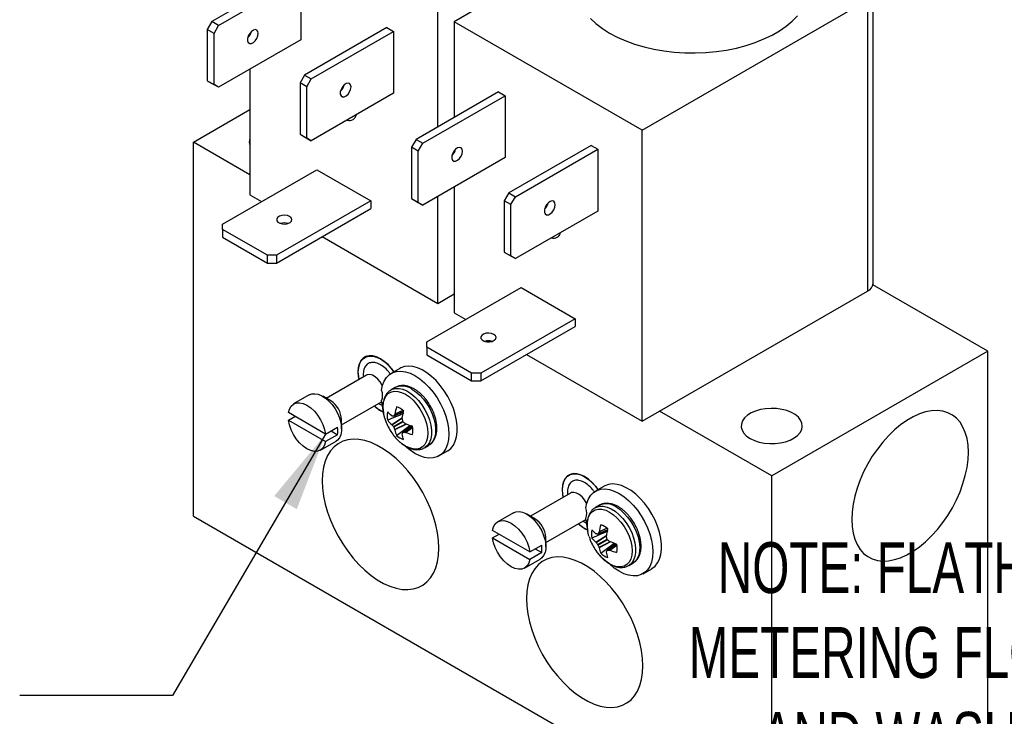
# Model space of a CAD drawing. Header units: inches. Extents: x 0.5 to 23, y 0.5 to 16.5.
# Tile 15 of 18: x 17.8 to 21, y 11.9 to 14.2. Entities that reach past the tile are written whole.
import ezdxf

# ---------------------------------------------------------------- set-up
doc = ezdxf.new("R2010")
doc.units = ezdxf.units.IN
doc.header["$LTSCALE"] = 2
doc.header["$MEASUREMENT"] = 0
doc.linetypes.add('SLD-Solid', pattern=[0])
doc.layers.add('TEXT', color=140, linetype='SLD-Solid', lineweight=25)
doc.styles.add('SLDTEXTSTYLE0', font='TXT', dxfattribs={"width": 0.7})
doc.dimstyles.new('SLDDIMSTYLE6', dxfattribs={"dimtxt": 0.18, "dimasz": 0.26, "dimexe": 0, "dimexo": 0.0625, "dimgap": 0, "dimtad": 0, "dimtih": 1, "dimtoh": 1, "dimdec": 0, "dimrnd": 1e-09, "dimzin": 0, "dimdsep": 46, "dimtxsty": 'Standard', "dimsah": 1, "dimcen": 0.09, "dimadec": 0, "dimazin": 0, "dimtfac": 0.26, "dimtdec": 0, "dimtofl": 0, "dimtmove": 0, "dimatfit": 3, "dimfxl": 0, "dimfrac": 2, "dimtolj": 1, "dimtzin": 0, "dimarcsym": 0})

msp = doc.modelspace()

# ---------------------------------------------------------------- linework, layer by layer
for p, q in [((19.5723, 14.4495), (19.1765, 14.2209)), ((18.6532, 14.3769), (18.3839, 14.2214)), ((18.4059, 14.2088), (18.6751, 14.3642)), ((18.6751, 14.3642), (18.6751, 14.1617)), ((20.5474, 13.3636), (20.5474, 14.3165)), ((19.7916, 13.8658), (20.5299, 14.292)), ((20.5299, 14.292), (20.5299, 13.3391)), ((19.1234, 13.8768), (19.1234, 14.2516)), ((18.3839, 14.2214), (18.3689, 14.1954)), ((18.4059, 14.2088), (18.3839, 14.2214)), ((19.1765, 14.2209), (19.1765, 13.9074)), ((19.7916, 13.8658), (19.1765, 14.2209)), ((18.3909, 14.1828), (18.3689, 14.1954)), ((18.3689, 14.1954), (18.3689, 14.0276)), ((18.3909, 14.1828), (18.4059, 14.2088)), ((18.3909, 14.0149), (18.3909, 14.1828)), ((18.5082, 14.1835), (18.5082, 14.177)), ((18.9565, 14.2017), (18.6873, 14.0463)), ((18.7092, 14.0336), (18.9785, 14.1891)), ((18.9565, 14.2017), (18.9785, 14.1891)), ((18.9785, 14.1891), (18.9785, 13.9866)), ((18.6751, 14.1617), (18.4059, 14.0063)), ((18.5082, 14.0654), (18.5082, 13.6538)), ((18.3689, 14.0276), (18.3909, 14.0149)), ((18.3689, 14.0276), (18.3839, 14.0189)), ((18.4059, 14.0063), (18.3839, 14.0189)), ((18.6873, 14.0463), (18.6723, 14.0203)), ((18.6942, 14.0077), (18.6723, 14.0203)), ((18.6723, 14.0203), (18.6723, 13.8525)), ((18.6873, 14.0463), (18.7092, 14.0336)), ((18.6942, 14.0077), (18.7092, 14.0336)), ((18.4059, 14.0063), (18.3909, 14.0149)), ((18.6942, 13.8398), (18.6942, 14.0077)), ((18.9785, 13.9866), (18.7092, 13.8311)), ((18.8092, 14.0049), (18.8125, 14.0034)), ((19.3214, 13.9911), (19.0522, 13.8357)), ((19.3214, 13.9911), (19.3433, 13.9785)), ((19.0741, 13.823), (19.3433, 13.9785)), ((19.3433, 13.9785), (19.3433, 13.7759)), ((18.3232, 13.8266), (18.5082, 13.9335)), ((19.7916, 12.9129), (19.7916, 13.8658)), ((18.5082, 13.7198), (18.3232, 13.8266)), ((18.3232, 12.6018), (18.3232, 13.8266)), ((18.6723, 13.8525), (18.6942, 13.8398)), ((18.6723, 13.8525), (18.6873, 13.8438)), ((18.6873, 13.8438), (18.7092, 13.8311)), ((18.7092, 13.8311), (18.6942, 13.8398)), ((19.0522, 13.8357), (19.0372, 13.8097)), ((19.0522, 13.8357), (19.0741, 13.823)), ((19.0591, 13.797), (19.0372, 13.8097)), ((19.0372, 13.8097), (19.0372, 13.6418)), ((19.0591, 13.797), (19.0741, 13.823)), ((19.0591, 13.6292), (19.0591, 13.797)), ((19.1765, 13.7978), (19.1765, 13.7912)), ((19.6248, 13.816), (19.3555, 13.6605)), ((19.3774, 13.6479), (19.6467, 13.8033)), ((19.6248, 13.816), (19.6467, 13.8033)), ((19.6467, 13.8033), (19.6467, 13.6008)), ((19.3433, 13.7759), (19.0741, 13.6205)), ((18.4186, 13.558), (18.7274, 13.7363)), ((18.7274, 13.7363), (18.9042, 13.6342)), ((19.1765, 13.6796), (19.1765, 13.268)), ((18.5082, 13.6538), (18.5464, 13.6318)), ((18.9042, 13.6342), (18.5954, 13.4559)), ((18.9042, 13.6342), (18.9042, 13.6089)), ((19.0372, 13.6418), (19.0591, 13.6292)), ((19.0372, 13.6418), (19.0522, 13.6332)), ((19.0522, 13.6332), (19.0741, 13.6205)), ((19.1234, 13.2987), (19.1234, 13.649)), ((19.3555, 13.6605), (19.3405, 13.6346)), ((19.3624, 13.6219), (19.3405, 13.6346)), ((19.3405, 13.6346), (19.3405, 13.4667)), ((19.3555, 13.6605), (19.3774, 13.6479)), ((19.3624, 13.6219), (19.3774, 13.6479)), ((18.5954, 13.4306), (18.9042, 13.6089)), ((19.0741, 13.6205), (19.0591, 13.6292)), ((19.3624, 13.4541), (19.3624, 13.6219)), ((19.6467, 13.6008), (19.3774, 13.4454)), ((19.4775, 13.6191), (19.4807, 13.6177)), ((18.4186, 13.5407), (18.4186, 13.558)), ((18.5654, 13.4559), (18.4186, 13.5407)), ((18.4186, 13.5407), (18.4186, 13.5154)), ((18.4186, 13.5154), (18.5654, 13.4306)), ((18.7451, 13.5171), (19.1234, 13.2987)), ((18.5654, 13.4306), (18.5654, 13.4559)), ((18.5954, 13.4559), (18.5654, 13.4559)), ((18.5954, 13.4559), (18.5954, 13.4306)), ((19.3405, 13.4667), (19.3624, 13.4541)), ((19.3405, 13.4667), (19.3555, 13.458)), ((19.3555, 13.458), (19.3774, 13.4454)), ((19.3774, 13.4454), (19.3624, 13.4541)), ((18.5654, 13.4306), (18.5954, 13.4306)), ((19.0868, 13.1722), (19.3957, 13.3505)), ((19.3957, 13.3505), (19.5724, 13.2485)), ((20.9232, 13.1421), (20.547, 13.3593)), ((19.1234, 13.2987), (19.1765, 13.3293)), ((19.7916, 12.9129), (20.5299, 13.3391)), ((19.1765, 13.268), (19.2146, 13.246)), ((19.5724, 13.2485), (19.2636, 13.0702)), ((19.5724, 13.2485), (19.5724, 13.2232)), ((19.2636, 13.0449), (19.5724, 13.2232)), ((19.0868, 13.1549), (19.0868, 13.1722)), ((19.2336, 13.0702), (19.0868, 13.1549)), ((19.0868, 13.1549), (19.0868, 13.1296)), ((18.8912, 13.1256), (18.884, 13.1214)), ((19.0868, 13.1296), (19.2336, 13.0449)), ((19.4133, 13.1313), (19.7916, 12.9129)), ((20.9232, 13.1421), (20.2161, 12.7339)), ((20.9232, 11.9173), (20.9232, 13.1421)), ((18.999, 13.0857), (18.9707, 13.0693)), ((18.8893, 13.0633), (18.7583, 12.9876)), ((18.879, 13.0649), (18.8798, 13.0578)), ((19.2336, 13.0449), (19.2336, 13.0702)), ((19.2636, 13.0702), (19.2336, 13.0702)), ((19.2636, 13.0702), (19.2636, 13.0449)), ((18.9837, 13.0232), (18.9705, 13.0155)), ((19.2336, 13.0449), (19.2636, 13.0449)), ((18.7026, 12.9988), (18.6514, 12.9692)), ((18.7729, 12.9791), (18.7464, 12.9944)), ((18.8083, 12.901), (18.9393, 12.9767)), ((18.9294, 12.9709), (18.9419, 12.9641)), ((18.7561, 12.8705), (18.6342, 12.9408)), ((18.6342, 12.9164), (18.6554, 12.9286)), ((18.9723, 12.9022), (19.0076, 12.9253)), ((18.9731, 12.9013), (19.0073, 12.9238)), ((18.9787, 12.929), (19.0109, 12.9429)), ((19.011, 12.9434), (18.9794, 12.9297)), ((19.0094, 12.9477), (18.9824, 12.9351)), ((19.0088, 12.9483), (18.9827, 12.9362)), ((20.2161, 12.7339), (19.8488, 12.9459)), ((18.6342, 12.9164), (18.7561, 12.846)), ((18.7561, 12.8705), (18.795, 12.8929)), ((18.8083, 12.8873), (18.8083, 12.9179)), ((18.9781, 12.895), (19.0088, 12.9127)), ((19.0101, 12.9104), (18.9794, 12.8927)), ((19.0189, 12.9036), (18.9824, 12.8853)), ((19.0204, 12.9031), (18.9827, 12.8841)), ((18.988, 12.866), (19.032, 12.8991)), ((19.0373, 12.8972), (19.0092, 12.8762)), ((19.0101, 12.8765), (19.0377, 12.897)), ((19.0163, 12.8764), (19.0408, 12.8935)), ((19.0174, 12.8761), (19.0409, 12.8926)), ((18.795, 12.8684), (18.7561, 12.846)), ((18.7737, 12.8807), (18.795, 12.8684)), ((18.7389, 12.8176), (18.7901, 12.8472)), ((19.08, 12.8259), (19.0791, 12.8254)), ((19.08, 12.8259), (19.0932, 12.8335)), ((19.1267, 12.7991), (19.1549, 12.8155)), ((19.5594, 12.7398), (19.5523, 12.7357)), ((20.2161, 11.5091), (20.2161, 12.7339)), ((19.6672, 12.6999), (19.6389, 12.6836)), ((19.5575, 12.6775), (19.4265, 12.6018)), ((19.5472, 12.6791), (19.548, 12.672)), ((19.652, 12.6374), (19.6387, 12.6298)), ((18.3232, 12.6018), (20.2161, 11.5091)), ((19.3709, 12.613), (19.3196, 12.5834)), ((19.4411, 12.5934), (19.4146, 12.6087)), ((19.4765, 12.5152), (19.6075, 12.5909)), ((19.5976, 12.5852), (19.6101, 12.5784)), ((19.4243, 12.4847), (19.3024, 12.5551)), ((19.3024, 12.5306), (19.3236, 12.5428)), ((19.6405, 12.5164), (19.6758, 12.5396)), ((19.6413, 12.5156), (19.6755, 12.538)), ((19.6469, 12.5433), (19.6791, 12.5572)), ((19.6792, 12.5576), (19.6476, 12.544)), ((19.6777, 12.562), (19.6506, 12.5494)), ((19.677, 12.5626), (19.6509, 12.5504)), ((19.3024, 12.5306), (19.4243, 12.4602)), ((19.4243, 12.4847), (19.4632, 12.5072)), ((19.4765, 12.5015), (19.4765, 12.5321)), ((19.6463, 12.5093), (19.677, 12.527)), ((19.6783, 12.5247), (19.6476, 12.5069)), ((19.6871, 12.5179), (19.6506, 12.4995)), ((19.6886, 12.5173), (19.6509, 12.4984)), ((19.6562, 12.4802), (19.7002, 12.5134)), ((19.7055, 12.5114), (19.6774, 12.4905)), ((19.6783, 12.4907), (19.7059, 12.5113)), ((19.6845, 12.4906), (19.709, 12.5077)), ((19.6856, 12.4904), (19.7091, 12.5069)), ((19.4632, 12.4827), (19.4243, 12.4602)), ((19.442, 12.4949), (19.4632, 12.4827)), ((19.4071, 12.4319), (19.4583, 12.4615)), ((19.7482, 12.4401), (19.7473, 12.4396)), ((19.7482, 12.4401), (19.7614, 12.4478)), ((19.7949, 12.4134), (19.8232, 12.4297))]:
    msp.add_line(p, q)
at = {"flags": 128}
for points in [[(19.6225, 14.2314), (19.6408, 14.2145), (19.6618, 14.1986), (19.6851, 14.1839), (19.7106, 14.1705), (19.7381, 14.1584), (19.7673, 14.1478), (19.7981, 14.1387), (19.8301, 14.1313), (19.8632, 14.1256), (19.8971, 14.1216), (19.9314, 14.1193), (19.9659, 14.1189), (20.0004, 14.1202), (20.0345, 14.1233), (20.068, 14.1282), (20.1006, 14.1348), (20.1321, 14.1431), (20.1621, 14.1529), (20.1905, 14.1643), (20.2171, 14.177), (20.2415, 14.1911), (20.2636, 14.2064), (20.2833, 14.2228), (20.3003, 14.2402)], [(18.5358, 14.1825), (18.5346, 14.1892), (18.5312, 14.1936), (18.526, 14.1952), (18.5198, 14.1936), (18.5133, 14.1892), (18.5075, 14.1825), (18.5031, 14.1744), (18.5008, 14.1661), (18.5008, 14.1585), (18.5031, 14.1529), (18.5075, 14.1499), (18.5133, 14.1499), (18.5198, 14.1529), (18.526, 14.1586), (18.5312, 14.1661), (18.5346, 14.1745), (18.5358, 14.1825)], [(18.8392, 14.0074), (18.838, 14.0141), (18.8345, 14.0185), (18.8294, 14.02), (18.8231, 14.0185), (18.8166, 14.0141), (18.8108, 14.0074), (18.8065, 13.9993), (18.8041, 13.9909), (18.8041, 13.9834), (18.8065, 13.9778), (18.8108, 13.9748), (18.8166, 13.9748), (18.8231, 13.9778), (18.8294, 13.9835), (18.8345, 13.991), (18.838, 13.9994), (18.8392, 14.0074)], [(19.204, 13.7968), (19.2028, 13.8035), (19.1994, 13.8079), (19.1942, 13.8094), (19.188, 13.8078), (19.1815, 13.8034), (19.1757, 13.7967), (19.1713, 13.7886), (19.169, 13.7803), (19.169, 13.7728), (19.1713, 13.7672), (19.1757, 13.7641), (19.1815, 13.7642), (19.188, 13.7672), (19.1942, 13.7729), (19.1994, 13.7804), (19.2028, 13.7887), (19.204, 13.7968)], [(19.5074, 13.6217), (19.5062, 13.6283), (19.5028, 13.6328), (19.4976, 13.6343), (19.4913, 13.6327), (19.4849, 13.6283), (19.479, 13.6216), (19.4747, 13.6135), (19.4723, 13.6052), (19.4723, 13.5977), (19.4747, 13.592), (19.479, 13.589), (19.4849, 13.589), (19.4913, 13.5921), (19.4976, 13.5977), (19.5028, 13.6052), (19.5062, 13.6136), (19.5074, 13.6217)], [(18.6383, 13.5828), (18.6308, 13.5858), (18.6218, 13.587), (18.6127, 13.5863), (18.6047, 13.5837), (18.5988, 13.5796), (18.5959, 13.5746), (18.5963, 13.5693), (18.6, 13.5644), (18.6065, 13.5607), (18.6149, 13.5586), (18.6241, 13.5583), (18.6328, 13.56), (18.6399, 13.5634), (18.6444, 13.568), (18.6456, 13.5733), (18.6435, 13.5784), (18.6383, 13.5828)], [(19.3066, 13.1971), (19.299, 13.2), (19.29, 13.2013), (19.2809, 13.2005), (19.2729, 13.1979), (19.267, 13.1939), (19.2641, 13.1888), (19.2645, 13.1835), (19.2683, 13.1787), (19.2748, 13.1749), (19.2832, 13.1728), (19.2923, 13.1726), (19.301, 13.1742), (19.3081, 13.1776), (19.3126, 13.1823), (19.3139, 13.1875), (19.3118, 13.1927), (19.3066, 13.1971)], [(18.9797, 13.0746), (18.9718, 13.0851), (18.9602, 13.098), (18.9479, 13.1088), (18.9351, 13.1174), (18.9224, 13.1233), (18.9101, 13.1266), (18.8985, 13.1269), (18.8881, 13.1245), (18.8791, 13.1192), (18.8718, 13.1113), (18.8664, 13.1011), (18.8631, 13.0887), (18.862, 13.0747), (18.8631, 13.0593), (18.8649, 13.0492)], [(18.8655, 13.0495), (18.8638, 13.059), (18.8627, 13.0742), (18.8638, 13.0882), (18.8671, 13.1004), (18.8724, 13.1106), (18.8796, 13.1184), (18.8886, 13.1236), (18.8989, 13.126), (18.9104, 13.1256), (18.9226, 13.1224), (18.9352, 13.1165), (18.9478, 13.108), (18.9601, 13.0972), (18.9716, 13.0845), (18.9792, 13.0743)], [(19.1549, 12.8155), (19.1559, 12.816), (19.1659, 12.8239), (19.1742, 12.8342), (19.1805, 12.8469), (19.1848, 12.8616), (19.187, 12.8781), (19.187, 12.896), (19.1848, 12.915), (19.1805, 12.9346), (19.1742, 12.9546), (19.1659, 12.9745), (19.1559, 12.994), (19.1443, 13.0126), (19.1314, 13.0299), (19.1174, 13.0457), (19.1026, 13.0596), (19.0873, 13.0714), (19.0718, 13.0808), (19.0564, 13.0876), (19.0415, 13.0917), (19.0272, 13.093), (19.0139, 13.0915), (19.0018, 13.0872), (18.999, 13.0857)], [(18.9422, 13.029), (18.9416, 13.0302), (18.9349, 13.0412), (18.9269, 13.0508), (18.9181, 13.0584), (18.909, 13.0634), (18.9002, 13.0655), (18.8924, 13.0647), (18.8893, 13.0633)], [(18.9394, 13.0144), (18.9426, 13.0304), (18.948, 13.0444), (18.9555, 13.0562), (18.9648, 13.0654), (18.9759, 13.072), (18.9885, 13.0757), (19.0023, 13.0766), (19.0171, 13.0745), (19.0325, 13.0696), (19.0482, 13.0619), (19.0639, 13.0516), (19.0794, 13.0389), (19.0942, 13.024), (19.1081, 13.0073), (19.1207, 12.9891), (19.1319, 12.9698), (19.1414, 12.9497), (19.149, 12.9294), (19.1545, 12.9091), (19.1579, 12.8894), (19.159, 12.8706), (19.1579, 12.853), (19.1545, 12.8372), (19.149, 12.8233), (19.1414, 12.8117), (19.1319, 12.8026), (19.1207, 12.7962), (19.1081, 12.7926), (19.0942, 12.7919), (19.0794, 12.7942), (19.0639, 12.7993), (19.0482, 12.8071), (19.0325, 12.8176), (19.0175, 12.83)], [(18.9698, 13.0151), (18.9741, 13.0174), (18.9847, 13.0203), (18.9964, 13.0203), (19.0089, 13.0175), (19.022, 13.0119), (19.0351, 13.0037), (19.0479, 12.9931), (19.0601, 12.9804), (19.0713, 12.966), (19.0811, 12.9503), (19.0894, 12.9337), (19.0958, 12.9168), (19.1002, 12.9), (19.1024, 12.8838), (19.1024, 12.8686), (19.1002, 12.8549), (19.0958, 12.8432), (19.0894, 12.8336), (19.0811, 12.8266), (19.08, 12.8259)], [(19.0385, 13.0178), (19.0516, 13.0089), (19.0643, 12.9978), (19.0762, 12.9846), (19.0871, 12.9698), (19.0966, 12.9539), (19.1044, 12.9372), (19.1103, 12.9202), (19.1142, 12.9035), (19.1158, 12.8875), (19.1153, 12.8727), (19.1125, 12.8594), (19.1076, 12.8482), (19.1007, 12.8392), (19.0932, 12.8335)], [(18.7026, 12.9988), (18.7105, 13.0019), (18.7207, 13.0028), (18.7318, 13.0009), (18.7434, 12.9961), (18.7552, 12.9886), (18.7666, 12.9788), (18.7773, 12.967), (18.7869, 12.9536), (18.795, 12.9391), (18.8014, 12.924), (18.8057, 12.9089), (18.808, 12.8942), (18.808, 12.8807), (18.8057, 12.8686), (18.8014, 12.8585), (18.795, 12.8508), (18.7901, 12.8472)], [(18.9497, 12.9216), (18.9482, 12.9269), (18.9448, 12.9431), (18.9437, 12.9585), (18.9448, 12.9726), (18.9482, 12.9849), (18.9536, 12.9952), (18.9609, 13.0031), (18.97, 13.0083), (18.9805, 13.0107), (18.9921, 13.0103), (19.0044, 13.007), (19.0172, 13.0009)], [(19.0172, 13.0009), (19.03, 12.9923), (19.0423, 12.9813), (19.0539, 12.9683), (19.0644, 12.9538), (19.0735, 12.9381), (19.0808, 12.9217), (19.0862, 12.9052), (19.0896, 12.889), (19.0907, 12.8736), (19.0896, 12.8596), (19.0862, 12.8472), (19.0808, 12.8369), (19.0735, 12.829), (19.0644, 12.8238), (19.0539, 12.8214), (19.0423, 12.8218), (19.03, 12.8251), (19.0172, 12.8312), (19.0044, 12.8399), (18.9921, 12.8508), (18.9886, 12.8544)], [(18.6342, 12.9408), (18.6375, 12.9527), (18.6431, 12.9621), (18.6508, 12.9688), (18.6602, 12.9726), (18.671, 12.9731), (18.6828, 12.9705), (18.6951, 12.9649), (18.7074, 12.9563), (18.7192, 12.9453), (18.73, 12.9323), (18.7395, 12.9176), (18.7471, 12.902), (18.7528, 12.8861), (18.7561, 12.8705)], [(18.9432, 12.9579), (18.9426, 12.9605), (18.9394, 12.9802)], [(20.1454, 12.8563), (20.1592, 12.8497), (20.1747, 12.8446), (20.1917, 12.8412), (20.2094, 12.8396), (20.2273, 12.8398), (20.2449, 12.8419), (20.2615, 12.8457), (20.2767, 12.8512), (20.2899, 12.8582), (20.3008, 12.8664), (20.3089, 12.8757), (20.3141, 12.8856), (20.3161, 12.8959), (20.3149, 12.9062), (20.3105, 12.9162), (20.3031, 12.9256), (20.2929, 12.9342), (20.2802, 12.9415), (20.2655, 12.9474), (20.2491, 12.9516), (20.2317, 12.9542), (20.2139, 12.9549), (20.196, 12.9537), (20.1789, 12.9507), (20.1629, 12.946), (20.1486, 12.9398), (20.1365, 12.9321), (20.127, 12.9234), (20.1203, 12.9138), (20.1167, 12.9036), (20.1163, 12.8933), (20.1191, 12.8831), (20.1251, 12.8733), (20.1339, 12.8643), (20.1454, 12.8563)], [(19.0092, 12.9422), (19.0095, 12.9399), (19.01, 12.9373)], [(20.8595, 12.8113), (20.8584, 12.8345), (20.855, 12.8561), (20.8495, 12.8759), (20.8418, 12.8937), (20.8322, 12.9092), (20.8206, 12.9222), (20.8072, 12.9327), (20.7922, 12.9404), (20.7757, 12.9454), (20.758, 12.9475), (20.7393, 12.9467), (20.7197, 12.943), (20.6995, 12.9364), (20.679, 12.9272), (20.6583, 12.9152), (20.6378, 12.9008), (20.6176, 12.884), (20.598, 12.8651), (20.5793, 12.8443), (20.5616, 12.8217), (20.5451, 12.7978), (20.5301, 12.7727), (20.5167, 12.7468), (20.5051, 12.7204), (20.4955, 12.6937), (20.4878, 12.6671), (20.4823, 12.641), (20.4789, 12.6155), (20.4778, 12.591), (20.4789, 12.5678), (20.4823, 12.5462), (20.4878, 12.5264), (20.4955, 12.5087), (20.5051, 12.4932), (20.5167, 12.4801), (20.5301, 12.4697), (20.5451, 12.4619), (20.5616, 12.457), (20.5793, 12.4549), (20.598, 12.4557), (20.6176, 12.4594), (20.6378, 12.4659), (20.6583, 12.4752), (20.679, 12.4871), (20.6995, 12.5015), (20.7197, 12.5183), (20.7393, 12.5372), (20.758, 12.5581), (20.7757, 12.5806), (20.7922, 12.6045), (20.8072, 12.6296), (20.8206, 12.6555), (20.8322, 12.682), (20.8418, 12.7086), (20.8495, 12.7352), (20.855, 12.7614), (20.8584, 12.7869), (20.8595, 12.8113)], [(18.7561, 12.846), (18.7528, 12.8342), (18.7471, 12.8247), (18.7395, 12.818), (18.73, 12.8143), (18.7192, 12.8137), (18.7074, 12.8163), (18.6951, 12.822), (18.6828, 12.8305), (18.671, 12.8415), (18.6602, 12.8546), (18.6508, 12.8692), (18.6431, 12.8848), (18.6375, 12.9007), (18.6342, 12.9164)], [(19.032, 12.8991), (19.034, 12.8974), (19.0358, 12.896)], [(19.1264, 12.4974), (19.1252, 12.5219), (19.1219, 12.5474), (19.1164, 12.5736), (19.1087, 12.6001), (19.099, 12.6268), (19.0874, 12.6533), (19.0741, 12.6792), (19.0591, 12.7042), (19.0426, 12.7282), (19.0249, 12.7507), (19.0062, 12.7715), (18.9866, 12.7905), (18.9664, 12.8072), (18.9459, 12.8217), (18.9252, 12.8336), (18.9047, 12.8429), (18.8845, 12.8494), (18.8649, 12.8531), (18.8461, 12.8539), (18.8284, 12.8518), (18.812, 12.8469), (18.797, 12.8391), (18.7836, 12.8287), (18.772, 12.8156), (18.7623, 12.8001), (18.7547, 12.7824), (18.7492, 12.7626), (18.7458, 12.7409), (18.7447, 12.7178), (18.7458, 12.6933), (18.7492, 12.6678), (18.7547, 12.6416), (18.7623, 12.6151), (18.772, 12.5884), (18.7836, 12.5619), (18.797, 12.536), (18.812, 12.511), (18.8284, 12.487), (18.8461, 12.4645), (18.8649, 12.4437), (18.8845, 12.4247), (18.9047, 12.408), (18.9252, 12.3935), (18.9459, 12.3816), (18.9664, 12.3723), (18.9866, 12.3658), (19.0062, 12.3621), (19.0249, 12.3613), (19.0426, 12.3634), (19.0591, 12.3683), (19.0741, 12.3761), (19.0874, 12.3865), (19.099, 12.3996), (19.1087, 12.4151), (19.1164, 12.4328), (19.1219, 12.4526), (19.1252, 12.4743), (19.1264, 12.4974)], [(19.6479, 12.6888), (19.64, 12.6994), (19.6284, 12.7122), (19.6161, 12.7231), (19.6033, 12.7316), (19.5906, 12.7376), (19.5783, 12.7408), (19.5667, 12.7412), (19.5563, 12.7387), (19.5473, 12.7335), (19.54, 12.7256), (19.5346, 12.7153), (19.5313, 12.703), (19.5302, 12.6889), (19.5313, 12.6736), (19.5332, 12.6634)], [(19.5337, 12.6638), (19.532, 12.6733), (19.5309, 12.6885), (19.532, 12.7024), (19.5353, 12.7147), (19.5406, 12.7248), (19.5479, 12.7326), (19.5568, 12.7378), (19.5671, 12.7403), (19.5786, 12.7399), (19.5908, 12.7367), (19.6034, 12.7307), (19.616, 12.7223), (19.6283, 12.7115), (19.6398, 12.6987), (19.6474, 12.6885)], [(19.8232, 12.4297), (19.8241, 12.4303), (19.8341, 12.4381), (19.8424, 12.4485), (19.8487, 12.4612), (19.853, 12.4759), (19.8552, 12.4923), (19.8552, 12.5102), (19.853, 12.5292), (19.8487, 12.5489), (19.8424, 12.5689), (19.8341, 12.5888), (19.8241, 12.6082), (19.8125, 12.6268), (19.7996, 12.6442), (19.7856, 12.66), (19.7708, 12.6739), (19.7556, 12.6856), (19.7401, 12.695), (19.7247, 12.7018), (19.7097, 12.7059), (19.6954, 12.7072), (19.6821, 12.7057), (19.67, 12.7014), (19.6672, 12.6999)], [(19.6104, 12.6432), (19.6098, 12.6444), (19.6032, 12.6555), (19.5951, 12.6651), (19.5863, 12.6726), (19.5772, 12.6776), (19.5685, 12.6798), (19.5606, 12.6789), (19.5575, 12.6775)], [(19.6076, 12.6287), (19.6108, 12.6446), (19.6162, 12.6586), (19.6237, 12.6704), (19.633, 12.6797), (19.6441, 12.6862), (19.6567, 12.69), (19.6705, 12.6908), (19.6853, 12.6888), (19.7007, 12.6838), (19.7164, 12.6761), (19.7322, 12.6658), (19.7476, 12.6531), (19.7624, 12.6382), (19.7763, 12.6215), (19.7889, 12.6034), (19.8001, 12.584), (19.8096, 12.564), (19.8172, 12.5436), (19.8227, 12.5234), (19.8261, 12.5036), (19.8272, 12.4848), (19.8261, 12.4673), (19.8227, 12.4514), (19.8172, 12.4375), (19.8096, 12.4259), (19.8001, 12.4168), (19.7889, 12.4104), (19.7763, 12.4068), (19.7624, 12.4062), (19.7476, 12.4084), (19.7322, 12.4135), (19.7164, 12.4214), (19.7007, 12.4318), (19.6858, 12.4443)], [(19.638, 12.6294), (19.6423, 12.6316), (19.6529, 12.6345), (19.6646, 12.6346), (19.6772, 12.6318), (19.6902, 12.6262), (19.7033, 12.618), (19.7161, 12.6074), (19.7283, 12.5947), (19.7395, 12.5803), (19.7494, 12.5646), (19.7576, 12.548), (19.764, 12.5311), (19.7684, 12.5142), (19.7706, 12.498), (19.7706, 12.4828), (19.7684, 12.4692), (19.764, 12.4574), (19.7576, 12.4479), (19.7494, 12.4408), (19.7482, 12.4401)], [(19.7067, 12.632), (19.7198, 12.6232), (19.7325, 12.612), (19.7445, 12.5989), (19.7553, 12.5841), (19.7648, 12.5681), (19.7726, 12.5514), (19.7785, 12.5345), (19.7824, 12.5177), (19.7841, 12.5017), (19.7835, 12.4869), (19.7807, 12.4737), (19.7758, 12.4624), (19.769, 12.4535), (19.7614, 12.4478)], [(19.3709, 12.613), (19.3787, 12.6162), (19.3889, 12.6171), (19.4, 12.6151), (19.4117, 12.6103), (19.4234, 12.6029), (19.4348, 12.5931), (19.4455, 12.5813), (19.4551, 12.5679), (19.4632, 12.5533), (19.4696, 12.5382), (19.474, 12.5231), (19.4762, 12.5085), (19.4762, 12.4949), (19.474, 12.4829), (19.4696, 12.4728), (19.4632, 12.465), (19.4583, 12.4615)], [(19.6179, 12.5359), (19.6164, 12.5411), (19.6131, 12.5573), (19.6119, 12.5727), (19.6131, 12.5868), (19.6164, 12.5992), (19.6218, 12.6095), (19.6291, 12.6173), (19.6382, 12.6226), (19.6487, 12.625), (19.6603, 12.6245), (19.6727, 12.6212), (19.6854, 12.6152)], [(19.6854, 12.6152), (19.6982, 12.6065), (19.7105, 12.5955), (19.7221, 12.5826), (19.7326, 12.568), (19.7417, 12.5524), (19.749, 12.536), (19.7545, 12.5195), (19.7578, 12.5033), (19.7589, 12.4879), (19.7578, 12.4738), (19.7545, 12.4614), (19.749, 12.4512), (19.7417, 12.4433), (19.7326, 12.438), (19.7221, 12.4356), (19.7105, 12.4361), (19.6982, 12.4394), (19.6854, 12.4455), (19.6727, 12.4541), (19.6603, 12.4651), (19.6568, 12.4687)], [(19.3024, 12.5551), (19.3057, 12.5669), (19.3113, 12.5764), (19.319, 12.5831), (19.3284, 12.5868), (19.3393, 12.5874), (19.3511, 12.5848), (19.3633, 12.5791), (19.3756, 12.5706), (19.3874, 12.5596), (19.3982, 12.5465), (19.4077, 12.5319), (19.4154, 12.5163), (19.421, 12.5004), (19.4243, 12.4847)], [(19.6114, 12.5721), (19.6108, 12.5748), (19.6076, 12.5945)], [(19.6774, 12.5565), (19.6777, 12.5542), (19.6782, 12.5516)], [(19.4243, 12.4602), (19.421, 12.4484), (19.4154, 12.439), (19.4077, 12.4322), (19.3982, 12.4285), (19.3874, 12.4279), (19.3756, 12.4305), (19.3633, 12.4362), (19.3511, 12.4447), (19.3393, 12.4557), (19.3284, 12.4688), (19.319, 12.4834), (19.3113, 12.499), (19.3057, 12.515), (19.3024, 12.5306)], [(19.7002, 12.5134), (19.7022, 12.5117), (19.704, 12.5103)], [(19.7946, 12.1117), (19.7935, 12.1362), (19.7901, 12.1616), (19.7846, 12.1878), (19.7769, 12.2144), (19.7673, 12.2411), (19.7557, 12.2675), (19.7423, 12.2934), (19.7273, 12.3185), (19.7108, 12.3424), (19.6931, 12.3649), (19.6744, 12.3858), (19.6548, 12.4047), (19.6346, 12.4215), (19.6141, 12.4359), (19.5934, 12.4478), (19.5729, 12.4571), (19.5527, 12.4636), (19.5331, 12.4673), (19.5144, 12.4681), (19.4967, 12.4661), (19.4802, 12.4611), (19.4652, 12.4534), (19.4518, 12.4429), (19.4402, 12.4298), (19.4306, 12.4143), (19.4229, 12.3966), (19.4174, 12.3768), (19.414, 12.3552), (19.4129, 12.332), (19.414, 12.3075), (19.4174, 12.2821), (19.4229, 12.2559), (19.4306, 12.2293), (19.4402, 12.2026), (19.4518, 12.1762), (19.4652, 12.1503), (19.4802, 12.1252), (19.4967, 12.1013), (19.5144, 12.0788), (19.5331, 12.0579), (19.5527, 12.039), (19.5729, 12.0222), (19.5934, 12.0078), (19.6141, 11.9958), (19.6346, 11.9866), (19.6548, 11.9801), (19.6744, 11.9764), (19.6931, 11.9756), (19.7108, 11.9776), (19.7273, 11.9826), (19.7423, 11.9903), (19.7557, 12.0008), (19.7673, 12.0138), (19.7769, 12.0293), (19.7846, 12.0471), (19.7901, 12.0669), (19.7935, 12.0885), (19.7946, 12.1117)]]:
    msp.add_lwpolyline(points, dxfattribs=at)
for centre, radius, start, end in [((18.4733, 14.1982), 0.0409, 312.8992, 347.1061), ((18.7767, 14.0231), 0.0409, 312.8992, 347.1061), ((18.834, 13.9211), 0.0233, 251.8299, 348.1647), ((18.5402, 13.8266), 0.0342, 159.3171, 200.6829), ((19.1415, 13.8124), 0.0409, 312.8992, 347.1061), ((19.4449, 13.6373), 0.0409, 312.8992, 347.1061), ((18.6207, 13.5209), 0.0409, 72.9148, 107.0852), ((19.5023, 13.5354), 0.0233, 251.8146, 347.8982), ((20.5174, 13.3666), 0.0302, 294.3747, 354.3052), ((19.2889, 13.1351), 0.0409, 72.9148, 107.0852), ((19.0064, 12.9728), 0.0552, 54.4834, 114.2062), ((18.8965, 12.9973), 0.0461, 338.2442, 21.7558), ((18.7324, 12.9149), 0.0759, 2.2473, 57.7474), ((18.99, 13.0426), 0.1097, 226.8192, 245.7323), ((18.9894, 13.0422), 0.1084, 227.0505, 245.7322), ((18.9728, 12.906), 0.0556, 45.9443, 74.0611), ((19.0132, 12.9294), 0.0557, 165.9439, 194.0561), ((18.7137, 12.8807), 0.0822, 351.4309, 8.5691), ((18.9862, 12.8826), 0.0557, 345.9439, 14.0561), ((19.0267, 12.906), 0.0556, 225.9443, 254.0611), ((19.6746, 12.587), 0.0552, 54.4834, 114.2062), ((19.5648, 12.6116), 0.0461, 338.2442, 21.7558), ((19.4006, 12.5292), 0.0759, 2.2473, 57.7474), ((19.6582, 12.6568), 0.1097, 226.8192, 245.7323), ((19.6576, 12.6565), 0.1084, 227.0505, 245.7322), ((19.641, 12.5202), 0.0556, 45.9443, 74.0611), ((19.6815, 12.5436), 0.0557, 165.9439, 194.0561), ((19.3819, 12.4949), 0.0822, 351.4309, 8.5691), ((19.6545, 12.4969), 0.0557, 345.9439, 14.0561), ((19.6949, 12.5202), 0.0556, 225.9443, 254.0611)]:
    msp.add_arc(centre, radius, start, end)
for points, knots in [([(18.9677, 13.0665), (18.9657, 13.0695), (18.9592, 13.0791), (18.9456, 13.0915), (18.9289, 13.1019), (18.9129, 13.1061), (18.8988, 13.1043), (18.8877, 13.0963), (18.8803, 13.083), (18.8794, 13.0708), (18.879, 13.0649)], [0, 0, 0, 0, 0.062861, 0.199202, 0.335543, 0.466135, 0.596726, 0.733067, 0.869409, 1, 1, 1, 1]), ([(18.8899, 13.0636), (18.8899, 13.0637), (18.89, 13.0639), (18.8896, 13.0635), (18.8893, 13.0633)], [0, 0, 0, 0, 0.143166, 1, 1, 1, 1]), ([(19.0985, 12.963), (19.0955, 12.968), (19.0911, 12.975), (19.0839, 12.9846), (19.0774, 12.9924), (19.0693, 13.0008), (19.0604, 13.0086), (19.0509, 13.0155), (19.0408, 13.0214), (19.0304, 13.0258), (19.0198, 13.0287), (19.0092, 13.0299), (18.9987, 13.029), (18.9898, 13.0266), (18.9851, 13.0237), (18.9833, 13.0226)], [0, 0, 0, 0, 0.104461, 0.146953, 0.216989, 0.288937, 0.365404, 0.444442, 0.525404, 0.60785, 0.69138, 0.775772, 0.861097, 0.948182, 1, 1, 1, 1]), ([(18.9698, 13.0147), (18.9685, 13.0141), (18.9637, 13.0115), (18.9574, 13.0048), (18.951, 12.9951), (18.9466, 12.9841), (18.9441, 12.972), (18.9434, 12.9591), (18.944, 12.9477), (18.9453, 12.9406), (18.9458, 12.9381)], [0, 0, 0, 0, 0.055544, 0.208123, 0.349967, 0.494563, 0.639692, 0.782977, 0.922382, 1, 1, 1, 1]), ([(19.0929, 12.8337), (19.0945, 12.8346), (19.0997, 12.8373), (19.1064, 12.8442), (19.1128, 12.8539), (19.1171, 12.865), (19.1197, 12.8771), (19.1204, 12.89), (19.1195, 12.9031), (19.1172, 12.9164), (19.1139, 12.9286), (19.11, 12.9394), (19.1053, 12.9506), (19.1011, 12.9583), (19.0985, 12.963)], [0, 0, 0, 0, 0.046497, 0.145065, 0.236699, 0.330111, 0.423867, 0.516432, 0.606491, 0.692631, 0.779616, 0.843047, 0.903882, 1, 1, 1, 1]), ([(18.9501, 12.9214), (18.9513, 12.9172), (18.9547, 12.9059), (18.9632, 12.8887), (18.9746, 12.8703), (18.984, 12.8597), (18.9885, 12.8547)], [0, 0, 0, 0, 0.168543, 0.45293, 0.740167, 1, 1, 1, 1]), ([(18.9794, 12.9297), (18.9793, 12.9295), (18.9791, 12.9293), (18.9789, 12.9291), (18.9787, 12.929), (18.9785, 12.9289), (18.9783, 12.9289), (18.9782, 12.9289), (18.9781, 12.9289), (18.9781, 12.9289)], [0, 0, 0, 0, 0.00002970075, 0.00002970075, 0.00002970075, 0.00005940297, 0.00005940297, 0.00005940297, 0.00006914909, 0.00006914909, 0.00006914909, 0.00006914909]), ([(18.9781, 12.895), (18.9783, 12.8947), (18.9785, 12.8944), (18.9787, 12.8941), (18.9789, 12.8937), (18.9791, 12.8934), (18.9793, 12.893), (18.9793, 12.8929), (18.9793, 12.8928), (18.9794, 12.8927)], [0, 0, 0, 0, 0.00002970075, 0.00002970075, 0.00002970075, 0.00005940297, 0.00005940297, 0.00005940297, 0.00006914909, 0.00006914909, 0.00006914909, 0.00006914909]), ([(19.0101, 12.9104), (19.0098, 12.9107), (19.0096, 12.911), (19.0094, 12.9113), (19.0092, 12.9117), (19.009, 12.912), (19.0089, 12.9124), (19.0088, 12.9125), (19.0088, 12.9126), (19.0088, 12.9127)], [0, 0, 0, 0, 0.00002970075, 0.00002970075, 0.00002970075, 0.00005940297, 0.00005940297, 0.00005940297, 0.00006914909, 0.00006914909, 0.00006914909, 0.00006914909]), ([(18.9767, 12.8687), (18.9775, 12.8677), (18.9805, 12.8636), (18.9863, 12.8567), (18.9944, 12.8483), (19.0033, 12.8405), (19.0129, 12.8335), (19.0229, 12.8277), (19.0333, 12.8232), (19.0439, 12.8203), (19.0545, 12.8191), (19.065, 12.8201), (19.0733, 12.8222), (19.0775, 12.8248), (19.0787, 12.8255)], [0, 0, 0, 0, 0.02586, 0.1073485, 0.191062, 0.280034, 0.3719966, 0.4661983, 0.5621269, 0.6593163, 0.7575092, 0.8567873, 0.9581137, 1, 1, 1, 1]), ([(19.0088, 12.8757), (19.0089, 12.8759), (19.009, 12.8761), (19.0092, 12.8763), (19.0094, 12.8764), (19.0096, 12.8765), (19.0099, 12.8765), (19.0099, 12.8765), (19.01, 12.8765), (19.0101, 12.8765)], [0, 0, 0, 0, 0.00002970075, 0.00002970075, 0.00002970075, 0.00005940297, 0.00005940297, 0.00005940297, 0.00006914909, 0.00006914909, 0.00006914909, 0.00006914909]), ([(19.636, 12.6807), (19.6339, 12.6838), (19.6274, 12.6933), (19.6138, 12.7057), (19.5971, 12.7161), (19.5812, 12.7203), (19.567, 12.7186), (19.5559, 12.7106), (19.5485, 12.6972), (19.5476, 12.6851), (19.5472, 12.6791)], [0, 0, 0, 0, 0.062861, 0.199202, 0.335543, 0.466135, 0.596726, 0.733067, 0.869409, 1, 1, 1, 1]), ([(19.5581, 12.6779), (19.5581, 12.6779), (19.5582, 12.6781), (19.5579, 12.6778), (19.5575, 12.6775)], [0, 0, 0, 0, 0.1431665, 1, 1, 1, 1]), ([(19.7667, 12.5773), (19.7637, 12.5822), (19.7594, 12.5893), (19.7521, 12.5989), (19.7457, 12.6066), (19.7375, 12.615), (19.7286, 12.6228), (19.7191, 12.6298), (19.709, 12.6356), (19.6986, 12.6401), (19.6881, 12.643), (19.6774, 12.6442), (19.6669, 12.6432), (19.6581, 12.6409), (19.6533, 12.6379), (19.6516, 12.6368)], [0, 0, 0, 0, 0.104461, 0.146953, 0.216989, 0.288937, 0.365404, 0.444442, 0.525404, 0.60785, 0.69138, 0.775772, 0.861097, 0.948182, 1, 1, 1, 1]), ([(19.638, 12.629), (19.6367, 12.6283), (19.632, 12.6258), (19.6256, 12.6191), (19.6192, 12.6094), (19.6148, 12.5983), (19.6123, 12.5862), (19.6116, 12.5733), (19.6122, 12.562), (19.6135, 12.5549), (19.614, 12.5523)], [0, 0, 0, 0, 0.055544, 0.208123, 0.349967, 0.494563, 0.639692, 0.782977, 0.922382, 1, 1, 1, 1]), ([(19.7611, 12.4479), (19.7627, 12.4488), (19.7679, 12.4515), (19.7746, 12.4585), (19.781, 12.4682), (19.7853, 12.4792), (19.7879, 12.4914), (19.7886, 12.5042), (19.7877, 12.5174), (19.7854, 12.5307), (19.7821, 12.5428), (19.7782, 12.5536), (19.7735, 12.5648), (19.7693, 12.5725), (19.7667, 12.5773)], [0, 0, 0, 0, 0.046497, 0.145065, 0.236699, 0.330111, 0.423867, 0.516432, 0.606491, 0.692631, 0.779616, 0.843047, 0.903882, 1, 1, 1, 1]), ([(19.6183, 12.5356), (19.6195, 12.5314), (19.6229, 12.5202), (19.6314, 12.5029), (19.6428, 12.4846), (19.6522, 12.474), (19.6567, 12.469)], [0, 0, 0, 0, 0.168543, 0.45293, 0.740167, 1, 1, 1, 1]), ([(19.6476, 12.544), (19.6475, 12.5437), (19.6473, 12.5435), (19.6471, 12.5434), (19.6469, 12.5433), (19.6467, 12.5432), (19.6465, 12.5432), (19.6464, 12.5432), (19.6463, 12.5432), (19.6463, 12.5432)], [0, 0, 0, 0, 0.00002970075, 0.00002970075, 0.00002970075, 0.00005940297, 0.00005940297, 0.00005940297, 0.00006914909, 0.00006914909, 0.00006914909, 0.00006914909]), ([(19.6463, 12.5093), (19.6465, 12.509), (19.6467, 12.5086), (19.6469, 12.5083), (19.6471, 12.508), (19.6473, 12.5076), (19.6475, 12.5073), (19.6475, 12.5072), (19.6476, 12.5071), (19.6476, 12.5069)], [0, 0, 0, 0, 0.00002970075, 0.00002970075, 0.00002970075, 0.00005940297, 0.00005940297, 0.00005940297, 0.00006914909, 0.00006914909, 0.00006914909, 0.00006914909]), ([(19.6783, 12.5247), (19.6781, 12.5249), (19.6778, 12.5252), (19.6776, 12.5256), (19.6774, 12.5259), (19.6772, 12.5263), (19.6771, 12.5266), (19.6771, 12.5268), (19.677, 12.5269), (19.677, 12.527)], [0, 0, 0, 0, 0.00002970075, 0.00002970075, 0.00002970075, 0.00005940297, 0.00005940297, 0.00005940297, 0.00006914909, 0.00006914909, 0.00006914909, 0.00006914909]), ([(19.6449, 12.4829), (19.6457, 12.4819), (19.6487, 12.4778), (19.6545, 12.471), (19.6626, 12.4625), (19.6715, 12.4548), (19.6811, 12.4478), (19.6911, 12.4419), (19.7015, 12.4375), (19.7121, 12.4346), (19.7228, 12.4334), (19.7332, 12.4343), (19.7415, 12.4364), (19.7457, 12.439), (19.747, 12.4398)], [0, 0, 0, 0, 0.02586, 0.107348, 0.191062, 0.280034, 0.371997, 0.466198, 0.562127, 0.659316, 0.757509, 0.856787, 0.958114, 1, 1, 1, 1]), ([(19.677, 12.49), (19.6771, 12.4902), (19.6772, 12.4904), (19.6774, 12.4905), (19.6776, 12.4906), (19.6778, 12.4907), (19.6781, 12.4907), (19.6782, 12.4907), (19.6782, 12.4907), (19.6783, 12.4907)], [0, 0, 0, 0, 0.00002970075, 0.00002970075, 0.00002970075, 0.00005940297, 0.00005940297, 0.00005940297, 0.00006914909, 0.00006914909, 0.00006914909, 0.00006914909])]:
    msp.add_open_spline(points, degree=3, knots=knots)
for points in [[(18.988, 12.9595), (18.9858, 12.9516), (18.984, 12.9439), (18.9827, 12.9362)], [(18.9723, 12.9302), (18.9674, 12.9343), (18.963, 12.9385), (18.9592, 12.9429)], [(19.01, 12.9373), (18.9931, 12.9302), (18.9762, 12.923), (18.9592, 12.9158)], [(18.9731, 12.9298), (18.9729, 12.9298), (18.9726, 12.93), (18.9723, 12.9302)], [(18.9781, 12.9289), (18.9772, 12.9291), (18.9755, 12.9293), (18.9739, 12.9296), (18.9731, 12.9298)], [(18.9824, 12.9351), (18.9819, 12.9342), (18.9808, 12.9324), (18.9799, 12.9306), (18.9794, 12.9297)], [(18.9827, 12.9362), (18.9827, 12.9358), (18.9825, 12.9354), (18.9824, 12.9351)], [(19.007, 12.9209), (19.007, 12.9213), (19.0069, 12.9218), (19.007, 12.9222)], [(19.007, 12.9222), (19.0081, 12.93), (19.0095, 12.9379), (19.0114, 12.946)], [(18.9592, 12.9158), (18.963, 12.911), (18.9674, 12.9065), (18.9723, 12.9022)], [(18.9723, 12.9022), (18.9726, 12.9019), (18.9729, 12.9016), (18.9731, 12.9013)], [(18.9731, 12.9013), (18.9739, 12.9002), (18.9755, 12.8981), (18.9772, 12.896), (18.9781, 12.895)], [(18.9794, 12.8927), (18.9799, 12.8914), (18.9808, 12.8889), (18.9819, 12.8865), (18.9824, 12.8853)], [(19.0088, 12.9127), (19.0085, 12.9141), (19.0079, 12.9168), (19.0073, 12.9195), (19.007, 12.9209)], [(19.0163, 12.9049), (19.0153, 12.9058), (19.0132, 12.9076), (19.0111, 12.9095), (19.0101, 12.9104)], [(19.0174, 12.9042), (19.017, 12.9043), (19.0166, 12.9046), (19.0163, 12.9049)], [(19.0402, 12.8961), (19.0323, 12.8985), (19.0247, 12.9012), (19.0174, 12.9042)], [(18.9824, 12.8853), (18.9825, 12.8849), (18.9827, 12.8845), (18.9827, 12.8841)], [(18.9827, 12.8841), (18.984, 12.8777), (18.9858, 12.8716), (18.988, 12.866)], [(19.007, 12.8701), (19.0069, 12.8705), (19.007, 12.8708), (19.007, 12.871)], [(19.007, 12.871), (19.0073, 12.8718), (19.0079, 12.8733), (19.0085, 12.8749), (19.0088, 12.8757)], [(19.0114, 12.8525), (19.0095, 12.8579), (19.0081, 12.8638), (19.007, 12.8701)], [(19.0101, 12.8765), (19.0111, 12.8765), (19.0132, 12.8764), (19.0153, 12.8764), (19.0163, 12.8764)], [(19.0163, 12.8764), (19.0166, 12.8764), (19.017, 12.8763), (19.0174, 12.8761)], [(19.0174, 12.8761), (19.0247, 12.8734), (19.0323, 12.8711), (19.0402, 12.8691)], [(19.6562, 12.5737), (19.654, 12.5659), (19.6522, 12.5581), (19.6509, 12.5504)], [(19.6405, 12.5444), (19.6356, 12.5485), (19.6312, 12.5527), (19.6275, 12.5571)], [(19.6782, 12.5516), (19.6613, 12.5444), (19.6444, 12.5373), (19.6275, 12.5301)], [(19.6413, 12.544), (19.6411, 12.5441), (19.6408, 12.5442), (19.6405, 12.5444)], [(19.6463, 12.5432), (19.6454, 12.5433), (19.6437, 12.5436), (19.6421, 12.5439), (19.6413, 12.544)], [(19.6506, 12.5494), (19.6501, 12.5485), (19.649, 12.5467), (19.6481, 12.5449), (19.6476, 12.544)], [(19.6509, 12.5504), (19.6509, 12.55), (19.6508, 12.5497), (19.6506, 12.5494)], [(19.6752, 12.5364), (19.6763, 12.5442), (19.6778, 12.5522), (19.6797, 12.5602)], [(19.6753, 12.5351), (19.6752, 12.5356), (19.6752, 12.536), (19.6752, 12.5364)], [(19.677, 12.527), (19.6767, 12.5283), (19.6761, 12.531), (19.6755, 12.5338), (19.6753, 12.5351)], [(19.6275, 12.5301), (19.6312, 12.5253), (19.6356, 12.5207), (19.6405, 12.5164)], [(19.6405, 12.5164), (19.6408, 12.5162), (19.6411, 12.5159), (19.6413, 12.5156)], [(19.6413, 12.5156), (19.6421, 12.5145), (19.6437, 12.5124), (19.6454, 12.5103), (19.6463, 12.5093)], [(19.6476, 12.5069), (19.6481, 12.5057), (19.649, 12.5032), (19.6501, 12.5007), (19.6506, 12.4995)], [(19.6845, 12.5191), (19.6835, 12.52), (19.6814, 12.5219), (19.6794, 12.5237), (19.6783, 12.5247)], [(19.6856, 12.5184), (19.6852, 12.5186), (19.6849, 12.5188), (19.6845, 12.5191)], [(19.7084, 12.5104), (19.7005, 12.5128), (19.6929, 12.5154), (19.6856, 12.5184)], [(19.6506, 12.4995), (19.6508, 12.4991), (19.6509, 12.4987), (19.6509, 12.4984)], [(19.6509, 12.4984), (19.6522, 12.4919), (19.654, 12.4859), (19.6562, 12.4802)], [(19.6752, 12.4844), (19.6752, 12.4847), (19.6752, 12.485), (19.6753, 12.4853)], [(19.6797, 12.4667), (19.6778, 12.4722), (19.6763, 12.4781), (19.6752, 12.4844)], [(19.6753, 12.4853), (19.6755, 12.486), (19.6761, 12.4876), (19.6767, 12.4892), (19.677, 12.49)], [(19.6783, 12.4907), (19.6794, 12.4907), (19.6814, 12.4906), (19.6835, 12.4906), (19.6845, 12.4906)], [(19.6845, 12.4906), (19.6849, 12.4906), (19.6852, 12.4905), (19.6856, 12.4904)], [(19.6856, 12.4904), (19.6929, 12.4877), (19.7005, 12.4853), (19.7084, 12.4833)]]:
    msp.add_open_spline(points, degree=3)

# ---------------------------------------------------------------- texts
at = {"layer": 'TEXT', "insert": (21.2574, 12.5166), "char_height": 0.1666667, "attachment_point": 2, "style": 'SLDTEXTSTYLE0'}
msp.add_mtext('NOTE: FLATHEAD SCREWS FOR ^JMETERING FLOW. PHILIPS SCREW ^JAND WASHER FOR LIMITING ^JTRAVEL ON METERING SCREW', dxfattribs=at)

# ---------------------------------------------------------------- leaders
at = {"layer": 'TEXT'}
msp.add_leader([(18.7561, 12.8705), (18.2549, 12.0149), (17.7549, 12.0149)], dimstyle='SLDDIMSTYLE6', dxfattribs=at)

doc.saveas('drawing.dxf')
